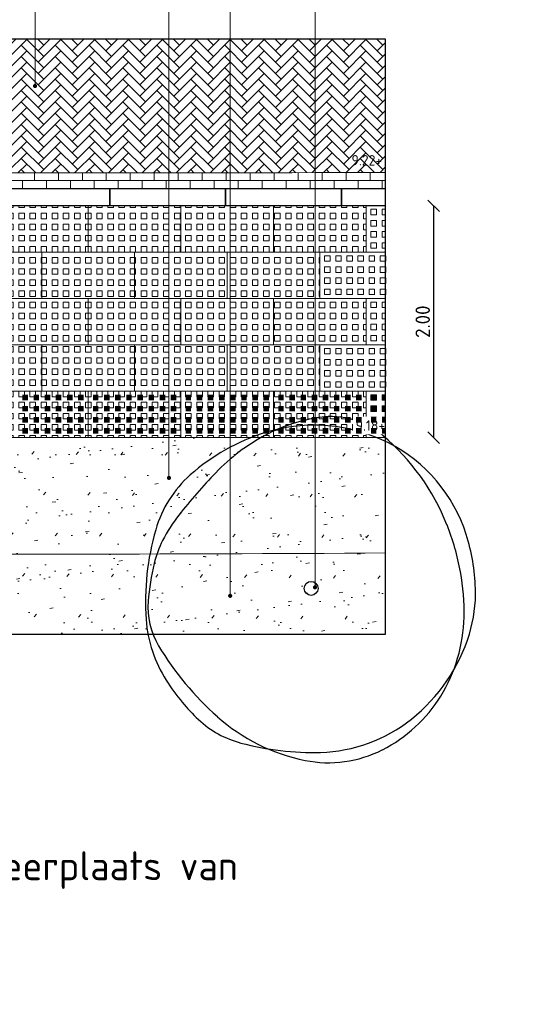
# Model space of a CAD drawing. Header units: metres. Extents: x -890 to 5635, y -951 to 6976.
# Tile 5 of 58: x 30.19 to 34.61, y -6.83 to 1.66. Entities that reach past the tile are written whole.
import ezdxf
from ezdxf import colors
from ezdxf.entities.mleader import LeaderData, LeaderLine
from ezdxf.math import Vec2, Vec3

# ---------------------------------------------------------------- set-up
doc = ezdxf.new("R2010")
doc.units = ezdxf.units.M
doc.set_wipeout_variables(frame=1)
for name, color, linetype, lineweight in [('B-WE-GR-GRAS-A', 253, 'Continuous', 13), ('N-WE-GR-BOOM_3e_grootte-S', 3, 'Continuous', 9), ('N-WE-GR-GRAS-A', 11, 'Continuous', 13), ('N-WE-GW-TALUDARCERING-G', 90, 'Continuous', 18), ('N-WE-VH-KANTOPSLUITING_OPSLUITBAND_200X200-G', 3, 'Continuous', 25), ('N-WE-VH-VERHARDING_BETONSTRAATSTEEN-A', 11, 'Continuous', 13), ('N-WE-VH-VERHARDING_STRAATBAKSTEEN-A', 11, 'Continuous', 13), ('N-WE-VH-VERHARDING_TEGEL_GRAS-A', 11, 'Continuous', 13), ('N-WE-VH-VERHARDING_TEGEL_GRAS-G', 70, 'Continuous', 15), ('X-XX-AL-AANPIJLING-T18', 10, 'Continuous', 18), ('X-XX-AL-PEIL-T18', 10, 'Continuous', 18), ('X-XX-AL-T50', 130, 'Continuous', 50)]:
    doc.layers.add(name, color=color, linetype=linetype, lineweight=lineweight)
doc.layers.add('TB63_BOOM', color=3, linetype='Continuous')
doc.layers.add('TM00_MAATVOERING', color=1, linetype='Continuous')
doc.layers.add('TL00_HULPLAAG', color=211, linetype='Continuous', plot=False)
doc.styles.add('NLCS-ISO', font='NLCS-ISO.ttf')
doc.styles.add('NLCS-ISO-M20-T50', font='NLCS-ISO.ttf', dxfattribs={"height": 0.1})
doc.styles.add('NLCS-ISO-M50-T18', font='NLCS-ISO.ttf', dxfattribs={"height": 0.09})
doc.styles.add('NLCS-ISO-M50-T50', font='NLCS-ISO.ttf', dxfattribs={"height": 0.25})
doc.linetypes.add('Taludlijn', pattern='A,0.5,[130,RODOR.shx,S=1,R=0,X=0,Y=0],1,[131,RODOR.shx,S=1,R=0,X=0,Y=0],0.5', length=2)
doc.dimstyles.new('NLCS RODOR-DIM-050', dxfattribs={"dimscale": 0.05, "dimtxt": 2.5, "dimasz": 2, "dimexe": 1.25, "dimexo": 0.625, "dimtad": 1, "dimzin": 1, "dimdsep": 46, "dimtxsty": 'NLCS-ISO', "dimblk": 'OBLIQUE', "dimcen": 0, "dimse1": 1, "dimse2": 1, "dimclrd": 256, "dimclre": 1, "dimclrt": 256, "dimadec": 0, "dimazin": 0, "dimtfac": 1, "dimtmove": 2, "dimatfit": 3, "dimfxl": 1, "dimtfill": 1, "dimtolj": 1, "dimtzin": 0, "dimlwd": -1, "dimlwe": -1, "dimarcsym": 0})
pattern_1 = [(37.5, (-41.28872, -15.69992), (-0.0125987, 0.3853648), [0, -0.304, 0, -0.34, 0, -0.325]), (7.5, (-41.2887, -15.6999), (0.3539553, 0.5644292), [0, -0.164, 0, -0.274, 0, -0.105]), (327.5, (-41.5347, -15.6999), (0.6228284, 0.0011318), [0, -0.1, 0, -0.36, 0, -0.47]), (317.5, (-41.5347, -15.6999), (0.6012253, 0.175535), [0, -0.05, 0, -0.236, 0, -0.27]), (51, (-41.79672, -14.93792), (-0.1008174, 0.3515922), [0.03, -0.4191]), (10, (-41.79672, -16.46192), (0.1545774, 0.3314922), [0.03, -0.4191])]

# ---------------------------------------------------------------- blocks, each defined once
blk = doc.blocks.new('TTE tegel')
at = {"layer": 'N-WE-VH-VERHARDING_TEGEL_GRAS-A'}
h = blk.add_hatch(dxfattribs=at)
h.set_pattern_fill('AVH-GRASTEGEL', color=256, scale=0.12, pattern_type=2)
h.set_pattern_definition([(0, (61.35034, 14.72604), (0, 0.048), [0.048, -0.048]), (90, (61.35034, 14.72604), (-0.048, 3e-18), [0.048, -0.048])])
h.paths.add_polyline_path([(61.3199, 14.6856), (61.3199, 15.4856), (61.7199, 15.4856), (61.7199, 14.6856)])
at = {"layer": 'N-WE-VH-VERHARDING_TEGEL_GRAS-G', "flags": 128}
blk.add_lwpolyline([(61.3199, 14.6856), (61.3199, 15.4856), (61.7199, 15.4856), (61.7199, 14.6856)], close=True, dxfattribs=at)
blk = doc.blocks.new('_Dot')
at = {"color": 0, "linetype": 'ByBlock', "lineweight": -2}
blk.add_line((-0.5, 0), (-1, 0), dxfattribs=at)
at = {"color": 0, "linetype": 'ByBlock', "const_width": 0.5}
blk.add_lwpolyline([(-0.25, 0, 1), (0.25, 0, 1)], format="xyb", close=True, dxfattribs=at)
blk = doc.blocks.new('SB-BOOM19')
at = {"layer": 'TB63_BOOM', "linetype": 'Continuous'}
blk.add_circle((0, 0), 0.02, dxfattribs=at)
for centre, radius, start, end in [((0.0203, -0.1229), 0.5914, 95.7743, 119.9478), ((0.1213, -0.0898), 0.5712, 106.3689, 124.4478), ((0.095, -0.0002), 0.4778, 86.5891, 106.3683), ((0.0083, -0.0042), 0.472, 51.5393, 95.7734), ((0.1097, 0.2471), 0.2301, 38.2099, 86.5855), ((-0.108, 0.0998), 0.3344, 119.9475, 152.2845), ((0.6931, -0.9235), 1.5821, 124.4458, 130.3031), ((-0.22, -0.0124), 0.6496, 9.9831, 38.21), ((0.0238, 0.0153), 0.4471, 6.0223, 51.5393), ((0.2555, -0.0912), 0.745, 152.2851, 172.4004), ((-0.0365, -0.0633), 0.4542, 130.3005, 141.2454), ((-0.1609, 0.0365), 0.2946, 141.2444, 154.9906), ((0.2238, -0.1429), 0.7191, 154.9924, 163.7785), ((-0.2932, -0.0253), 0.724, 358.8883, 9.9834), ((-0.2601, -0.0021), 0.2152, 163.7797, 199.3828), ((-0.1026, 0.002), 0.5742, 350.2301, 6.0232), ((-0.1145, -0.0418), 0.3717, 172.3996, 201.0285), ((-0.2055, -0.027), 0.6362, 347.0493, 358.8877), ((0.3603, 0.2161), 0.8728, 199.3819, 216.8466), ((0.0664, -0.0271), 0.4027, 331.3474, 350.2303), ((-0.0266, -0.0682), 0.4527, 316.7622, 347.0499), ((0.1533, 0.0611), 0.6586, 201.0235, 207.8216), ((-0.0186, 0.0194), 0.4996, 296.8801, 331.348), ((0.0174, -0.0107), 0.5049, 207.8204, 215.5805), ((-0.1565, -0.1351), 0.2911, 215.5851, 243.3801), ((0.0953, 0.0175), 0.5417, 216.8467, 247.0462), ((0.0673, 0.3116), 0.7907, 243.3844, 260.1468), ((-0.0043, -0.0892), 0.4221, 285.3686, 316.7631), ((0.0075, -0.0323), 0.4417, 260.1457, 296.8807), ((0.0171, -0.1671), 0.3412, 247.0472, 285.3699)]:
    blk.add_arc(centre, radius, start, end, dxfattribs=at)
blk = doc.blocks.new('BOOM RODOR')
at = {"layer": 'TB63_BOOM', "xscale": 3, "yscale": 3}
blk.add_blockref('SB-BOOM19', (0, 0), dxfattribs=at)
blk = doc.blocks.new('_Oblique')
at = {"color": 0, "linetype": 'ByBlock', "lineweight": -2}
blk.add_line((-0.5, -0.5), (0.5, 0.5), dxfattribs=at)
blk = doc.blocks.new('*D119')
at = {"layer": 'Defpoints', "color": 0, "transparency": 16777216}
for p in [(33.3481, 0.0569), (33.3481, -1.9431), (33.7624, -1.9431)]:
    blk.add_point(p, dxfattribs=at)
at = {"layer": 'TM00_MAATVOERING', "transparency": 16777216}
blk.add_line((33.7624, 0.0569), (33.7624, -1.9431), dxfattribs=at)
at = {"layer": 'TM00_MAATVOERING', "transparency": 16777216, "xscale": 0.1, "yscale": 0.1, "zscale": 0.1}
for p, rotation in [((33.7624, 0.0569), 90), ((33.7624, -1.9431), 270)]:
    blk.add_blockref('_Oblique', p, dxfattribs=dict(at, rotation=rotation))
at = {"layer": 'TM00_MAATVOERING', "transparency": 16777216, "insert": (33.6686, -0.9431), "char_height": 0.125, "attachment_point": 5, "rotation": 90, "style": 'NLCS-ISO', "bg_fill": 3, "box_fill_scale": 1.1, "bg_fill_color": 256, "bg_fill_true_color": 13158600, "bg_fill_transparency": 0}
blk.add_mtext('\\A1;2.00', dxfattribs=at)

msp = doc.modelspace()

# ---------------------------------------------------------------- hatches: boundary and pattern name
at = {"layer": 'B-WE-GR-GRAS-A'}
h = msp.add_hatch(dxfattribs=at)
h.set_pattern_fill('AGR-GRAS_GAZON', color=256, scale=0.2, pattern_type=2)
h.set_pattern_definition(pattern_1)
h.paths.add_polyline_path([(33.3481, -2.9392, -0.002829), (27.682, -2.9436), (26.9006, -2.4064), (26.9006, -3.6395), (33.3481, -3.6395)])
at = {"layer": 'N-WE-GR-GRAS-A'}
h = msp.add_hatch(dxfattribs=at)
h.set_pattern_fill('DF-KEPER', color=256, angle=45)
h.set_pattern_definition([(45, (-41.0804, -5.43731), (0, 0.097580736), [0.276, -0.138]), (315, (-41.22677, -5.29094), (1e-17, 0.097580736), [0.276, -0.138])])
edge = h.paths.add_edge_path()
edge.add_line((33.3481, 1.4942), (26.9006, 1.4942))
edge.add_line((26.9006, 1.4942), (26.9006, 0.3449))
edge.add_arc((30.1243, 1147.0248), 1146.6843, 269.8389219, 270.1610781)
edge.add_line((33.3481, 0.3449), (33.3481, 1.4942))
h.paths.add_polyline_path([(27.0143, 0.4064), (27.3203, 0.4064), (27.3203, 0.5414), (27.0143, 0.5414)], flags=16)
h = msp.add_hatch(dxfattribs=at)
h.set_pattern_fill('AGR-GRAS_GAZON', color=256, scale=0.2, pattern_type=2)
h.set_pattern_definition(pattern_1)
h.paths.add_polyline_path([(27.581, -1.5431), (27.581, -1.1431), (27.581, -0.7431), (27.581, -0.7431), (27.581, -0.3431), (27.581, 0.0569), (26.9666, 0.0569), (26.9006, 0.0569), (26.9006, -2.4064), (27.682, -2.9436, 0.002829), (33.3481, -2.9392), (33.3481, -1.9431), (33.181, -1.9431), (32.381, -1.9431), (31.581, -1.9431), (30.781, -1.9431), (29.981, -1.9431), (29.181, -1.9431), (28.381, -1.9431), (27.581, -1.9431), (27.5707, -1.943), (27.581, -1.943)])
at = {"layer": 'N-WE-VH-VERHARDING_STRAATBAKSTEEN-A'}
h = msp.add_hatch(dxfattribs=at)
h.set_pattern_fill('DF-HALFSTEENS', color=256, angle=-270)
h.set_pattern_definition([(90, (26.90063, 0.20695), (-0.1035, 0.207), [0.069, -0.069]), (180, (26.90063, 0.20695), (8e-18, -0.069), [])])
edge = h.paths.add_edge_path()
edge.add_arc((30.1243, 1147.0248), 1146.6843, 269.8389219, 270.1610781, ccw=False)
edge.add_line((26.9006, 0.3449), (26.9006, 0.2069))
edge.add_line((26.9006, 0.2069), (26.9666, 0.2069))
edge.add_line((26.9666, 0.2069), (27.9666, 0.2069))
edge.add_line((27.9666, 0.2069), (28.9666, 0.2069))
edge.add_line((28.9666, 0.2069), (29.9666, 0.2069))
edge.add_line((29.9666, 0.2069), (30.9666, 0.2069))
edge.add_line((30.9666, 0.2069), (31.9666, 0.2069))
edge.add_line((31.9666, 0.2069), (32.9666, 0.2069))
edge.add_line((32.9666, 0.2069), (33.3481, 0.2069))
edge.add_line((33.3481, 0.2069), (33.3481, 0.3449))

# ---------------------------------------------------------------- linework, layer by layer
at = {"layer": 'N-WE-GW-TALUDARCERING-G', "linetype": 'Taludlijn', "ltscale": 5, "flags": 128}
msp.add_lwpolyline([(26.9006, -2.4064), (27.682, -2.9436, 0.002829), (33.3481, -2.9392)], format="xyb", dxfattribs=at)
at = {"layer": 'N-WE-VH-KANTOPSLUITING_OPSLUITBAND_200X200-G', "linetype": 'ByBlock', "flags": 128}
for points in [[(29.9666, 0.2069), (30.9666, 0.2069), (30.9666, 0.0569), (29.9666, 0.0569)], [(30.9666, 0.2069), (31.9666, 0.2069), (31.9666, 0.0569), (30.9666, 0.0569)], [(31.9666, 0.2069), (32.9666, 0.2069), (32.9666, 0.0569), (31.9666, 0.0569)]]:
    msp.add_lwpolyline(points, close=True, dxfattribs=at)
msp.add_lwpolyline([(33.3481, 0.0569), (32.9666, 0.0569), (32.9666, 0.2069), (33.3481, 0.2069)], dxfattribs=at)
at = {"layer": 'N-WE-VH-VERHARDING_BETONSTRAATSTEEN-A', "ltscale": 0.1, "flags": 128}
msp.add_lwpolyline([(33.3481, 0.3448, -0.001378), (26.9006, 0.3449, -0.003241)], format="xyb", dxfattribs=at)
at = {"layer": 'N-WE-VH-VERHARDING_TEGEL_GRAS-A', "linetype": 'Continuous'}
for p, q in [((33.2214, 0.0265), (33.2214, -0.0215)), ((33.2214, 0.0265), (33.2694, 0.0265)), ((33.2694, 0.0265), (33.2694, -0.0215)), ((33.3174, 0.0265), (33.3174, -0.0215)), ((33.3174, 0.0265), (33.3481, 0.0265)), ((33.2214, -0.0215), (33.2694, -0.0215)), ((33.2214, -0.0695), (33.2214, -0.1175)), ((33.2214, -0.0695), (33.2694, -0.0695)), ((33.2694, -0.0695), (33.2694, -0.1175)), ((33.3174, -0.0215), (33.3481, -0.0215)), ((33.3174, -0.0695), (33.3174, -0.1175)), ((33.3174, -0.0695), (33.3481, -0.0695)), ((33.2214, -0.1175), (33.2694, -0.1175)), ((33.2214, -0.1655), (33.2214, -0.2135)), ((33.2214, -0.1655), (33.2694, -0.1655)), ((33.2694, -0.1655), (33.2694, -0.2135)), ((33.3174, -0.1175), (33.3481, -0.1175)), ((33.3174, -0.1655), (33.3174, -0.2135)), ((33.3174, -0.1655), (33.3481, -0.1655)), ((33.2214, -0.2135), (33.2694, -0.2135)), ((33.3174, -0.2135), (33.3481, -0.2135)), ((33.2214, -0.2615), (33.2214, -0.3095)), ((33.2214, -0.2615), (33.2694, -0.2615)), ((33.2214, -0.3095), (33.2694, -0.3095)), ((33.2694, -0.2615), (33.2694, -0.3095)), ((33.3174, -0.2615), (33.3174, -0.3095)), ((33.3174, -0.2615), (33.3481, -0.2615)), ((33.3174, -0.3095), (33.3481, -0.3095)), ((32.8214, -0.3735), (32.8214, -0.4215)), ((32.8214, -0.3735), (32.8694, -0.3735)), ((32.8214, -0.4215), (32.8694, -0.4215)), ((32.8694, -0.3735), (32.8694, -0.4215)), ((32.9174, -0.3735), (32.9174, -0.4215)), ((32.9174, -0.3735), (32.9654, -0.3735)), ((32.9174, -0.4215), (32.9654, -0.4215)), ((32.9654, -0.3735), (32.9654, -0.4215)), ((33.0134, -0.3735), (33.0134, -0.4215)), ((33.0134, -0.3735), (33.0614, -0.3735)), ((33.0134, -0.4215), (33.0614, -0.4215)), ((33.0614, -0.3735), (33.0614, -0.4215)), ((33.1094, -0.3735), (33.1094, -0.4215)), ((33.1094, -0.3735), (33.1574, -0.3735)), ((33.1094, -0.4215), (33.1574, -0.4215)), ((33.1574, -0.3735), (33.1574, -0.4215)), ((33.2054, -0.3735), (33.2054, -0.4215)), ((33.2054, -0.3735), (33.2534, -0.3735)), ((33.2054, -0.4215), (33.2534, -0.4215)), ((33.2534, -0.3735), (33.2534, -0.4215)), ((33.3014, -0.3735), (33.3014, -0.4215)), ((33.3014, -0.3735), (33.3494, -0.3735)), ((33.3014, -0.4215), (33.3494, -0.4215)), ((33.3494, -0.3735), (33.3494, -0.4215)), ((32.8214, -0.4695), (32.8214, -0.5175)), ((32.8214, -0.4695), (32.8694, -0.4695)), ((32.8694, -0.4695), (32.8694, -0.5175)), ((32.9174, -0.4695), (32.9174, -0.5175)), ((32.9174, -0.4695), (32.9654, -0.4695)), ((32.9654, -0.4695), (32.9654, -0.5175)), ((33.0134, -0.4695), (33.0134, -0.5175)), ((33.0134, -0.4695), (33.0614, -0.4695)), ((33.0614, -0.4695), (33.0614, -0.5175)), ((33.1094, -0.4695), (33.1094, -0.5175)), ((33.1094, -0.4695), (33.1574, -0.4695)), ((33.1574, -0.4695), (33.1574, -0.5175)), ((33.2054, -0.4695), (33.2054, -0.5175)), ((33.2054, -0.4695), (33.2534, -0.4695)), ((33.2534, -0.4695), (33.2534, -0.5175)), ((33.3014, -0.4695), (33.3014, -0.5175)), ((33.3014, -0.4695), (33.3494, -0.4695)), ((33.3494, -0.4695), (33.3494, -0.5175)), ((32.8214, -0.5175), (32.8694, -0.5175)), ((32.8214, -0.5655), (32.8214, -0.6135)), ((32.8214, -0.5655), (32.8694, -0.5655)), ((32.8694, -0.5655), (32.8694, -0.6135)), ((32.9174, -0.5175), (32.9654, -0.5175)), ((32.9174, -0.5655), (32.9174, -0.6135)), ((32.9174, -0.5655), (32.9654, -0.5655)), ((32.9654, -0.5655), (32.9654, -0.6135)), ((33.0134, -0.5175), (33.0614, -0.5175)), ((33.0134, -0.5655), (33.0134, -0.6135)), ((33.0134, -0.5655), (33.0614, -0.5655)), ((33.0614, -0.5655), (33.0614, -0.6135)), ((33.1094, -0.5175), (33.1574, -0.5175)), ((33.1094, -0.5655), (33.1094, -0.6135)), ((33.1094, -0.5655), (33.1574, -0.5655)), ((33.1574, -0.5655), (33.1574, -0.6135)), ((33.2054, -0.5175), (33.2534, -0.5175)), ((33.2054, -0.5655), (33.2054, -0.6135)), ((33.2054, -0.5655), (33.2534, -0.5655)), ((33.2534, -0.5655), (33.2534, -0.6135)), ((33.3014, -0.5175), (33.3494, -0.5175)), ((33.3014, -0.5655), (33.3014, -0.6135)), ((33.3014, -0.5655), (33.3494, -0.5655)), ((33.3494, -0.5655), (33.3494, -0.6135)), ((32.8214, -0.6135), (32.8694, -0.6135)), ((32.8214, -0.6615), (32.8214, -0.7095)), ((32.8214, -0.6615), (32.8694, -0.6615)), ((32.8694, -0.6615), (32.8694, -0.7095)), ((32.9174, -0.6135), (32.9654, -0.6135)), ((32.9174, -0.6615), (32.9174, -0.7095)), ((32.9174, -0.6615), (32.9654, -0.6615)), ((32.9654, -0.6615), (32.9654, -0.7095)), ((33.0134, -0.6135), (33.0614, -0.6135)), ((33.0134, -0.6615), (33.0134, -0.7095)), ((33.0134, -0.6615), (33.0614, -0.6615)), ((33.0614, -0.6615), (33.0614, -0.7095)), ((33.1094, -0.6135), (33.1574, -0.6135)), ((33.1094, -0.6615), (33.1094, -0.7095)), ((33.1094, -0.6615), (33.1574, -0.6615)), ((33.1574, -0.6615), (33.1574, -0.7095)), ((33.2054, -0.6135), (33.2534, -0.6135)), ((33.2054, -0.6615), (33.2054, -0.7095)), ((33.2054, -0.6615), (33.2534, -0.6615)), ((33.2534, -0.6615), (33.2534, -0.7095)), ((33.3014, -0.6135), (33.3494, -0.6135)), ((33.3014, -0.6615), (33.3014, -0.7095)), ((33.3014, -0.6615), (33.3494, -0.6615)), ((33.3494, -0.6615), (33.3494, -0.7095)), ((32.8214, -0.7095), (32.8694, -0.7095)), ((32.9174, -0.7095), (32.9654, -0.7095)), ((33.0134, -0.7095), (33.0614, -0.7095)), ((33.1094, -0.7095), (33.1574, -0.7095)), ((33.2054, -0.7095), (33.2534, -0.7095)), ((33.3014, -0.7095), (33.3494, -0.7095)), ((33.2214, -0.7735), (33.2214, -0.8215)), ((33.2214, -0.7735), (33.2694, -0.7735)), ((33.2214, -0.8215), (33.2694, -0.8215)), ((33.2694, -0.7735), (33.2694, -0.8215)), ((33.3174, -0.7735), (33.3174, -0.8215)), ((33.3174, -0.7735), (33.3481, -0.7735)), ((33.3174, -0.8215), (33.3481, -0.8215)), ((33.2214, -0.8695), (33.2214, -0.9175)), ((33.2214, -0.8695), (33.2694, -0.8695)), ((33.2214, -0.9175), (33.2694, -0.9175)), ((33.2694, -0.8695), (33.2694, -0.9175)), ((33.3174, -0.8695), (33.3174, -0.9175)), ((33.3174, -0.8695), (33.3481, -0.8695)), ((33.3174, -0.9175), (33.3481, -0.9175)), ((33.2214, -0.9655), (33.2214, -1.0135)), ((33.2214, -0.9655), (33.2694, -0.9655)), ((33.2214, -1.0135), (33.2694, -1.0135)), ((33.2694, -0.9655), (33.2694, -1.0135)), ((33.3174, -0.9655), (33.3174, -1.0135)), ((33.3174, -0.9655), (33.3481, -0.9655)), ((33.3174, -1.0135), (33.3481, -1.0135)), ((33.2214, -1.0615), (33.2214, -1.1095)), ((33.2214, -1.0615), (33.2694, -1.0615)), ((33.2694, -1.0615), (33.2694, -1.1095)), ((33.3174, -1.0615), (33.3174, -1.1095)), ((33.3174, -1.0615), (33.3481, -1.0615)), ((32.8214, -1.1735), (32.8214, -1.2215)), ((32.8214, -1.1735), (32.8694, -1.1735)), ((32.8694, -1.1735), (32.8694, -1.2215)), ((32.9174, -1.1735), (32.9174, -1.2215)), ((32.9174, -1.1735), (32.9654, -1.1735)), ((32.9654, -1.1735), (32.9654, -1.2215)), ((33.0134, -1.1735), (33.0134, -1.2215)), ((33.0134, -1.1735), (33.0614, -1.1735)), ((33.0614, -1.1735), (33.0614, -1.2215)), ((33.1094, -1.1735), (33.1094, -1.2215)), ((33.1094, -1.1735), (33.1574, -1.1735)), ((33.1574, -1.1735), (33.1574, -1.2215)), ((33.2054, -1.1735), (33.2054, -1.2215)), ((33.2054, -1.1735), (33.2534, -1.1735)), ((33.2214, -1.1095), (33.2694, -1.1095)), ((33.2534, -1.1735), (33.2534, -1.2215)), ((33.3014, -1.1735), (33.3014, -1.2215)), ((33.3014, -1.1735), (33.3494, -1.1735)), ((33.3174, -1.1095), (33.3481, -1.1095)), ((33.3494, -1.1735), (33.3494, -1.2215)), ((32.8214, -1.2215), (32.8694, -1.2215)), ((32.8214, -1.2695), (32.8214, -1.3175)), ((32.8214, -1.2695), (32.8694, -1.2695)), ((32.8694, -1.2695), (32.8694, -1.3175)), ((32.9174, -1.2215), (32.9654, -1.2215)), ((32.9174, -1.2695), (32.9174, -1.3175)), ((32.9174, -1.2695), (32.9654, -1.2695)), ((32.9654, -1.2695), (32.9654, -1.3175)), ((33.0134, -1.2215), (33.0614, -1.2215)), ((33.0134, -1.2695), (33.0134, -1.3175)), ((33.0134, -1.2695), (33.0614, -1.2695)), ((33.0614, -1.2695), (33.0614, -1.3175)), ((33.1094, -1.2215), (33.1574, -1.2215)), ((33.1094, -1.2695), (33.1094, -1.3175)), ((33.1094, -1.2695), (33.1574, -1.2695)), ((33.1574, -1.2695), (33.1574, -1.3175)), ((33.2054, -1.2215), (33.2534, -1.2215)), ((33.2054, -1.2695), (33.2054, -1.3175)), ((33.2054, -1.2695), (33.2534, -1.2695)), ((33.2534, -1.2695), (33.2534, -1.3175)), ((33.3014, -1.2215), (33.3494, -1.2215)), ((33.3014, -1.2695), (33.3014, -1.3175)), ((33.3014, -1.2695), (33.3494, -1.2695)), ((33.3494, -1.2695), (33.3494, -1.3175)), ((32.8214, -1.3175), (32.8694, -1.3175)), ((32.9174, -1.3175), (32.9654, -1.3175)), ((33.0134, -1.3175), (33.0614, -1.3175)), ((33.1094, -1.3175), (33.1574, -1.3175)), ((33.2054, -1.3175), (33.2534, -1.3175)), ((33.3014, -1.3175), (33.3494, -1.3175)), ((32.8214, -1.3655), (32.8214, -1.4135)), ((32.8214, -1.3655), (32.8694, -1.3655)), ((32.8214, -1.4135), (32.8694, -1.4135)), ((32.8694, -1.3655), (32.8694, -1.4135)), ((32.9174, -1.3655), (32.9174, -1.4135)), ((32.9174, -1.3655), (32.9654, -1.3655)), ((32.9174, -1.4135), (32.9654, -1.4135)), ((32.9654, -1.3655), (32.9654, -1.4135)), ((33.0134, -1.3655), (33.0134, -1.4135)), ((33.0134, -1.3655), (33.0614, -1.3655)), ((33.0134, -1.4135), (33.0614, -1.4135)), ((33.0614, -1.3655), (33.0614, -1.4135)), ((33.1094, -1.3655), (33.1094, -1.4135)), ((33.1094, -1.3655), (33.1574, -1.3655)), ((33.1094, -1.4135), (33.1574, -1.4135)), ((33.1574, -1.3655), (33.1574, -1.4135)), ((33.2054, -1.3655), (33.2054, -1.4135)), ((33.2054, -1.3655), (33.2534, -1.3655)), ((33.2054, -1.4135), (33.2534, -1.4135)), ((33.2534, -1.3655), (33.2534, -1.4135)), ((33.3014, -1.3655), (33.3014, -1.4135)), ((33.3014, -1.3655), (33.3494, -1.3655)), ((33.3014, -1.4135), (33.3494, -1.4135)), ((33.3494, -1.3655), (33.3494, -1.4135)), ((32.8214, -1.4615), (32.8214, -1.5095)), ((32.8214, -1.4615), (32.8694, -1.4615)), ((32.8214, -1.5095), (32.8694, -1.5095)), ((32.8694, -1.4615), (32.8694, -1.5095)), ((32.9174, -1.4615), (32.9174, -1.5095)), ((32.9174, -1.4615), (32.9654, -1.4615)), ((32.9174, -1.5095), (32.9654, -1.5095)), ((32.9654, -1.4615), (32.9654, -1.5095)), ((33.0134, -1.4615), (33.0134, -1.5095)), ((33.0134, -1.4615), (33.0614, -1.4615)), ((33.0134, -1.5095), (33.0614, -1.5095)), ((33.0614, -1.4615), (33.0614, -1.5095)), ((33.1094, -1.4615), (33.1094, -1.5095)), ((33.1094, -1.4615), (33.1574, -1.4615)), ((33.1094, -1.5095), (33.1574, -1.5095)), ((33.1574, -1.4615), (33.1574, -1.5095)), ((33.2054, -1.4615), (33.2054, -1.5095)), ((33.2054, -1.4615), (33.2534, -1.4615)), ((33.2054, -1.5095), (33.2534, -1.5095)), ((33.2534, -1.4615), (33.2534, -1.5095)), ((33.3014, -1.4615), (33.3014, -1.5095)), ((33.3014, -1.4615), (33.3494, -1.4615)), ((33.3014, -1.5095), (33.3494, -1.5095)), ((33.3494, -1.4615), (33.3494, -1.5095)), ((33.2214, -1.5735), (33.2214, -1.6215)), ((33.2214, -1.5735), (33.2694, -1.5735)), ((33.2694, -1.5735), (33.2694, -1.6215)), ((33.3174, -1.5735), (33.3174, -1.6215)), ((33.3174, -1.5735), (33.3481, -1.5735)), ((33.3481, -1.5735), (33.3481, -1.6215)), ((33.2214, -1.6215), (33.2694, -1.6215)), ((33.2214, -1.6695), (33.2214, -1.7175)), ((33.2214, -1.6695), (33.2694, -1.6695)), ((33.2694, -1.6695), (33.2694, -1.7175)), ((33.3174, -1.6215), (33.3481, -1.6215)), ((33.3174, -1.6695), (33.3174, -1.7175)), ((33.3174, -1.6695), (33.3481, -1.6695)), ((33.3481, -1.6695), (33.3481, -1.7175)), ((33.2214, -1.7175), (33.2694, -1.7175)), ((33.2214, -1.7655), (33.2214, -1.8135)), ((33.2214, -1.7655), (33.2694, -1.7655)), ((33.2694, -1.7655), (33.2694, -1.8135)), ((33.3174, -1.7175), (33.3481, -1.7175)), ((33.3174, -1.7655), (33.3174, -1.8135)), ((33.3174, -1.7655), (33.3481, -1.7655)), ((33.3481, -1.7655), (33.3481, -1.8135)), ((33.2214, -1.8135), (33.2694, -1.8135)), ((33.2214, -1.8615), (33.2214, -1.9095)), ((33.2214, -1.8615), (33.2694, -1.8615)), ((33.2694, -1.8615), (33.2694, -1.9095)), ((33.3174, -1.8135), (33.3481, -1.8135)), ((33.3174, -1.8615), (33.3174, -1.9095)), ((33.3174, -1.8615), (33.3481, -1.8615)), ((33.3481, -1.8615), (33.3481, -1.9095)), ((33.2214, -1.9095), (33.2694, -1.9095)), ((33.3174, -1.9095), (33.3481, -1.9095))]:
    msp.add_line(p, q, dxfattribs=at)
at = {"layer": 'N-WE-VH-VERHARDING_TEGEL_GRAS-A', "color": 251}
for points in [[(30.2134, -1.5735), (30.2614, -1.5735), (30.2134, -1.6215), (30.2614, -1.6215)], [(30.3094, -1.5735), (30.3574, -1.5735), (30.3094, -1.6215), (30.3574, -1.6215)], [(30.4054, -1.5735), (30.4534, -1.5735), (30.4054, -1.6215), (30.4534, -1.6215)], [(30.5014, -1.5735), (30.5494, -1.5735), (30.5014, -1.6215), (30.5494, -1.6215)], [(30.5974, -1.5735), (30.6454, -1.5735), (30.5974, -1.6215), (30.6454, -1.6215)], [(30.6934, -1.5735), (30.7414, -1.5735), (30.6934, -1.6215), (30.7414, -1.6215)], [(30.8214, -1.5735), (30.8694, -1.5735), (30.8214, -1.6215), (30.8694, -1.6215)], [(30.9174, -1.5735), (30.9654, -1.5735), (30.9174, -1.6215), (30.9654, -1.6215)], [(31.0134, -1.5735), (31.0614, -1.5735), (31.0134, -1.6215), (31.0614, -1.6215)], [(31.1094, -1.5735), (31.1574, -1.5735), (31.1094, -1.6215), (31.1574, -1.6215)], [(31.2054, -1.5735), (31.2534, -1.5735), (31.2054, -1.6215), (31.2534, -1.6215)], [(31.3014, -1.5735), (31.3494, -1.5735), (31.3014, -1.6215), (31.3494, -1.6215)], [(31.3974, -1.5735), (31.4454, -1.5735), (31.3974, -1.6215), (31.4454, -1.6215)], [(31.4934, -1.5735), (31.5414, -1.5735), (31.4934, -1.6215), (31.5414, -1.6215)], [(31.6214, -1.5735), (31.6694, -1.5735), (31.6214, -1.6215), (31.6694, -1.6215)], [(31.7174, -1.5735), (31.7654, -1.5735), (31.7174, -1.6215), (31.7654, -1.6215)], [(31.8134, -1.5735), (31.8614, -1.5735), (31.8134, -1.6215), (31.8614, -1.6215)], [(31.9094, -1.5735), (31.9574, -1.5735), (31.9094, -1.6215), (31.9574, -1.6215)], [(32.0054, -1.5735), (32.0534, -1.5735), (32.0054, -1.6215), (32.0534, -1.6215)], [(32.1014, -1.5735), (32.1494, -1.5735), (32.1014, -1.6215), (32.1494, -1.6215)], [(32.1974, -1.5735), (32.2454, -1.5735), (32.1974, -1.6215), (32.2454, -1.6215)], [(32.2934, -1.5735), (32.3414, -1.5735), (32.2934, -1.6215), (32.3414, -1.6215)], [(32.4214, -1.5735), (32.4694, -1.5735), (32.4214, -1.6215), (32.4694, -1.6215)], [(32.5174, -1.5735), (32.5654, -1.5735), (32.5174, -1.6215), (32.5654, -1.6215)], [(32.6134, -1.5735), (32.6614, -1.5735), (32.6134, -1.6215), (32.6614, -1.6215)], [(32.7094, -1.5735), (32.7574, -1.5735), (32.7094, -1.6215), (32.7574, -1.6215)], [(32.8054, -1.5735), (32.8534, -1.5735), (32.8054, -1.6215), (32.8534, -1.6215)], [(32.9014, -1.5735), (32.9494, -1.5735), (32.9014, -1.6215), (32.9494, -1.6215)], [(32.9974, -1.5735), (33.0454, -1.5735), (32.9974, -1.6215), (33.0454, -1.6215)], [(33.0934, -1.5735), (33.1414, -1.5735), (33.0934, -1.6215), (33.1414, -1.6215)], [(33.2214, -1.5735), (33.2694, -1.5735), (33.2214, -1.6215), (33.2694, -1.6215)], [(30.2134, -1.6695), (30.2614, -1.6695), (30.2134, -1.7175), (30.2614, -1.7175)], [(30.3094, -1.6695), (30.3574, -1.6695), (30.3094, -1.7175), (30.3574, -1.7175)], [(30.4054, -1.6695), (30.4534, -1.6695), (30.4054, -1.7175), (30.4534, -1.7175)], [(30.5014, -1.6695), (30.5494, -1.6695), (30.5014, -1.7175), (30.5494, -1.7175)], [(30.5974, -1.6695), (30.6454, -1.6695), (30.5974, -1.7175), (30.6454, -1.7175)], [(30.6934, -1.6695), (30.7414, -1.6695), (30.6934, -1.7175), (30.7414, -1.7175)], [(30.8214, -1.6695), (30.8694, -1.6695), (30.8214, -1.7175), (30.8694, -1.7175)], [(30.9174, -1.6695), (30.9654, -1.6695), (30.9174, -1.7175), (30.9654, -1.7175)], [(31.0134, -1.6695), (31.0614, -1.6695), (31.0134, -1.7175), (31.0614, -1.7175)], [(31.1094, -1.6695), (31.1574, -1.6695), (31.1094, -1.7175), (31.1574, -1.7175)], [(31.2054, -1.6695), (31.2534, -1.6695), (31.2054, -1.7175), (31.2534, -1.7175)], [(31.3014, -1.6695), (31.3494, -1.6695), (31.3014, -1.7175), (31.3494, -1.7175)], [(31.3974, -1.6695), (31.4454, -1.6695), (31.3974, -1.7175), (31.4454, -1.7175)], [(31.4934, -1.6695), (31.5414, -1.6695), (31.4934, -1.7175), (31.5414, -1.7175)], [(31.6214, -1.6695), (31.6694, -1.6695), (31.6214, -1.7175), (31.6694, -1.7175)], [(31.7174, -1.6695), (31.7654, -1.6695), (31.7174, -1.7175), (31.7654, -1.7175)], [(31.8134, -1.6695), (31.8614, -1.6695), (31.8134, -1.7175), (31.8614, -1.7175)], [(31.9094, -1.6695), (31.9574, -1.6695), (31.9094, -1.7175), (31.9574, -1.7175)], [(32.0054, -1.6695), (32.0534, -1.6695), (32.0054, -1.7175), (32.0534, -1.7175)], [(32.1014, -1.6695), (32.1494, -1.6695), (32.1014, -1.7175), (32.1494, -1.7175)], [(32.1974, -1.6695), (32.2454, -1.6695), (32.1974, -1.7175), (32.2454, -1.7175)], [(32.2934, -1.6695), (32.3414, -1.6695), (32.2934, -1.7175), (32.3414, -1.7175)], [(32.4214, -1.6695), (32.4694, -1.6695), (32.4214, -1.7175), (32.4694, -1.7175)], [(32.5174, -1.6695), (32.5654, -1.6695), (32.5174, -1.7175), (32.5654, -1.7175)], [(32.6134, -1.6695), (32.6614, -1.6695), (32.6134, -1.7175), (32.6614, -1.7175)], [(32.7094, -1.6695), (32.7574, -1.6695), (32.7094, -1.7175), (32.7574, -1.7175)], [(32.8054, -1.6695), (32.8534, -1.6695), (32.8054, -1.7175), (32.8534, -1.7175)], [(32.9014, -1.6695), (32.9494, -1.6695), (32.9014, -1.7175), (32.9494, -1.7175)], [(32.9974, -1.6695), (33.0454, -1.6695), (32.9974, -1.7175), (33.0454, -1.7175)], [(33.0934, -1.6695), (33.1414, -1.6695), (33.0934, -1.7175), (33.1414, -1.7175)], [(33.2214, -1.6695), (33.2694, -1.6695), (33.2214, -1.7175), (33.2694, -1.7175)], [(30.2134, -1.7655), (30.2614, -1.7655), (30.2134, -1.8135), (30.2614, -1.8135)], [(30.3094, -1.7655), (30.3574, -1.7655), (30.3094, -1.8135), (30.3574, -1.8135)], [(30.4054, -1.7655), (30.4534, -1.7655), (30.4054, -1.8135), (30.4534, -1.8135)], [(30.5014, -1.7655), (30.5494, -1.7655), (30.5014, -1.8135), (30.5494, -1.8135)], [(30.5974, -1.7655), (30.6454, -1.7655), (30.5974, -1.8135), (30.6454, -1.8135)], [(30.6934, -1.7655), (30.7414, -1.7655), (30.6934, -1.8135), (30.7414, -1.8135)], [(30.8214, -1.7655), (30.8694, -1.7655), (30.8214, -1.8135), (30.8694, -1.8135)], [(30.9174, -1.7655), (30.9654, -1.7655), (30.9174, -1.8135), (30.9654, -1.8135)], [(31.0134, -1.7655), (31.0614, -1.7655), (31.0134, -1.8135), (31.0614, -1.8135)], [(31.1094, -1.7655), (31.1574, -1.7655), (31.1094, -1.8135), (31.1574, -1.8135)], [(31.2054, -1.7655), (31.2534, -1.7655), (31.2054, -1.8135), (31.2534, -1.8135)], [(31.3014, -1.7655), (31.3494, -1.7655), (31.3014, -1.8135), (31.3494, -1.8135)], [(31.3974, -1.7655), (31.4454, -1.7655), (31.3974, -1.8135), (31.4454, -1.8135)], [(31.4934, -1.7655), (31.5414, -1.7655), (31.4934, -1.8135), (31.5414, -1.8135)], [(31.6214, -1.7655), (31.6694, -1.7655), (31.6214, -1.8135), (31.6694, -1.8135)], [(31.7174, -1.7655), (31.7654, -1.7655), (31.7174, -1.8135), (31.7654, -1.8135)], [(31.8134, -1.7655), (31.8614, -1.7655), (31.8134, -1.8135), (31.8614, -1.8135)], [(31.9094, -1.7655), (31.9574, -1.7655), (31.9094, -1.8135), (31.9574, -1.8135)], [(32.0054, -1.7655), (32.0534, -1.7655), (32.0054, -1.8135), (32.0534, -1.8135)], [(32.1014, -1.7655), (32.1494, -1.7655), (32.1014, -1.8135), (32.1494, -1.8135)], [(32.1974, -1.7655), (32.2454, -1.7655), (32.1974, -1.8135), (32.2454, -1.8135)], [(32.2934, -1.7655), (32.3414, -1.7655), (32.2934, -1.8135), (32.3414, -1.8135)], [(32.4214, -1.7655), (32.4694, -1.7655), (32.4214, -1.8135), (32.4694, -1.8135)], [(32.5174, -1.7655), (32.5654, -1.7655), (32.5174, -1.8135), (32.5654, -1.8135)], [(32.6134, -1.7655), (32.6614, -1.7655), (32.6134, -1.8135), (32.6614, -1.8135)], [(32.7094, -1.7655), (32.7574, -1.7655), (32.7094, -1.8135), (32.7574, -1.8135)], [(32.8054, -1.7655), (32.8534, -1.7655), (32.8054, -1.8135), (32.8534, -1.8135)], [(32.9014, -1.7655), (32.9494, -1.7655), (32.9014, -1.8135), (32.9494, -1.8135)], [(30.2134, -1.8615), (30.2614, -1.8615), (30.2134, -1.9095), (30.2614, -1.9095)], [(30.3094, -1.8615), (30.3574, -1.8615), (30.3094, -1.9095), (30.3574, -1.9095)], [(30.4054, -1.8615), (30.4534, -1.8615), (30.4054, -1.9095), (30.4534, -1.9095)], [(30.5014, -1.8615), (30.5494, -1.8615), (30.5014, -1.9095), (30.5494, -1.9095)], [(30.5974, -1.8615), (30.6454, -1.8615), (30.5974, -1.9095), (30.6454, -1.9095)], [(30.6934, -1.8615), (30.7414, -1.8615), (30.6934, -1.9095), (30.7414, -1.9095)], [(30.8214, -1.8615), (30.8694, -1.8615), (30.8214, -1.9095), (30.8694, -1.9095)], [(30.9174, -1.8615), (30.9654, -1.8615), (30.9174, -1.9095), (30.9654, -1.9095)], [(31.0134, -1.8615), (31.0614, -1.8615), (31.0134, -1.9095), (31.0614, -1.9095)], [(31.1094, -1.8615), (31.1574, -1.8615), (31.1094, -1.9095), (31.1574, -1.9095)], [(31.2054, -1.8615), (31.2534, -1.8615), (31.2054, -1.9095), (31.2534, -1.9095)], [(31.3014, -1.8615), (31.3494, -1.8615), (31.3014, -1.9095), (31.3494, -1.9095)], [(31.3974, -1.8615), (31.4454, -1.8615), (31.3974, -1.9095), (31.4454, -1.9095)], [(31.4934, -1.8615), (31.5414, -1.8615), (31.4934, -1.9095), (31.5414, -1.9095)], [(31.6214, -1.8615), (31.6694, -1.8615), (31.6214, -1.9095), (31.6694, -1.9095)], [(31.7174, -1.8615), (31.7654, -1.8615), (31.7174, -1.9095), (31.7654, -1.9095)], [(31.8134, -1.8615), (31.8614, -1.8615), (31.8134, -1.9095), (31.8614, -1.9095)], [(31.9094, -1.8615), (31.9574, -1.8615), (31.9094, -1.9095), (31.9574, -1.9095)], [(32.0054, -1.8615), (32.0534, -1.8615), (32.0054, -1.9095), (32.0534, -1.9095)], [(32.1014, -1.8615), (32.1494, -1.8615), (32.1014, -1.9095), (32.1494, -1.9095)], [(32.1974, -1.8615), (32.2454, -1.8615), (32.1974, -1.9095), (32.2454, -1.9095)], [(32.2934, -1.8615), (32.3414, -1.8615), (32.2934, -1.9095), (32.3414, -1.9095)], [(32.4214, -1.8615), (32.4694, -1.8615), (32.4214, -1.9095), (32.4694, -1.9095)], [(32.5174, -1.8615), (32.5654, -1.8615), (32.5174, -1.9095), (32.5654, -1.9095)], [(32.6134, -1.8615), (32.6614, -1.8615), (32.6134, -1.9095), (32.6614, -1.9095)], [(32.7094, -1.8615), (32.7574, -1.8615), (32.7094, -1.9095), (32.7574, -1.9095)], [(32.8054, -1.8615), (32.8534, -1.8615), (32.8054, -1.9095), (32.8534, -1.9095)], [(32.9014, -1.8615), (32.9494, -1.8615), (32.9014, -1.9095), (32.9494, -1.9095)]]:
    msp.add_solid(points, dxfattribs=at)
at = {"layer": 'N-WE-VH-VERHARDING_TEGEL_GRAS-G', "flags": 128}
for points in [[(33.3481, -0.3431), (33.181, -0.3431), (33.181, 0.0569), (33.3481, 0.0569)], [(33.3481, -0.7431), (32.781, -0.7431), (32.781, -0.3431), (33.3481, -0.3431)], [(33.3481, -1.1431), (33.181, -1.1431), (33.181, -0.7431), (33.3481, -0.7431)], [(33.3481, -1.5431), (32.781, -1.5431), (32.781, -1.1431), (33.3481, -1.1431)], [(33.3481, -1.9431), (33.181, -1.9431), (33.181, -1.5431), (33.3481, -1.5431)]]:
    msp.add_lwpolyline(points, dxfattribs=at)

# ---------------------------------------------------------------- block references
at = {"layer": 'N-WE-GR-BOOM_3e_grootte-S', "rotation": 11.58788342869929}
msp.add_blockref('BOOM RODOR', (32.7047, -3.2449), dxfattribs=at)
at = {"layer": 'N-WE-VH-VERHARDING_TEGEL_GRAS-A', "rotation": 270}
for p in [(15.2954, 61.3768), (16.0954, 61.3768), (16.8954, 61.3768), (17.6954, 61.3768), (14.8954, 60.9768), (15.6954, 60.9768), (16.4954, 60.9768), (17.2954, 60.9768), (15.2954, 60.5768), (16.0954, 60.5768), (16.8954, 60.5768), (17.6954, 60.5768), (14.8954, 60.1768), (15.6954, 60.1768), (16.4954, 60.1768), (17.2954, 60.1768), (15.2954, 59.7768), (16.0954, 59.7768), (16.8954, 59.7768), (17.6954, 59.7768)]:
    msp.add_blockref('TTE tegel', p, dxfattribs=at)

# ---------------------------------------------------------------- texts
at = {"layer": 'X-XX-AL-PEIL-T18', "style": 'NLCS-ISO-M50-T18'}
msp.add_text('9.22+', height=0.09, rotation=360, dxfattribs=at).set_placement((33.0541, 0.4046))
at = {"layer": 'X-XX-AL-T50', "ltscale": 0.5, "insert": (26.9006, -5.513), "char_height": 0.25, "width": 7.501615, "attachment_point": 1, "style": 'NLCS-ISO-M50-T50'}
msp.add_mtext('{\\C4;Detail 5 - Langsparkeerplaats van \\PTTE-tegels\\P\\H0.6x;\\C3;schaal 1:50}', dxfattribs=at)

# ---------------------------------------------------------------- leaders
at = {"layer": 'X-XX-AL-AANPIJLING-T18'}
ml = msp.add_multileader_mtext('Standard', dxfattribs=at)
ml.set_content('betonstraatstenen, dikformaat, keperverband, type: Keranova Rossa', color=2, style='NLCS-ISO-M20-T50')
ml.set_leader_properties(color=256, linetype='ByLayer', lineweight=-1)
ml.set_arrow_properties(name='DOT')
ml.build(insert=Vec2(0, 0))
ml.multileader.update_dxf_attribs({"text_left_attachment_type": 3, "text_right_attachment_type": 5, "dogleg_length": 0.036, "arrow_head_size": 0.036})
ctx = ml.context
ctx.base_point, ctx.char_height, ctx.arrow_head_size, ctx.landing_gap_size, ctx.plane_origin, ctx.plane_x_axis, ctx.plane_y_axis = Vec3(30.3218, 4.1777), 0.09, 0.036, 0.045, Vec3(30.3218, 2.4657), Vec3(0, 1), Vec3(-1, 0)
ctx.left_attachment, ctx.right_attachment = 3, 5
notes = []
notes.append((ctx, [(0, (1, 1, 0), (30.3218, 4.1417), (0, 1), 0.036, [(0, [(30.3218, 1.0904)], 0, [])])]))
ctx.mtext.insert, ctx.mtext.text_direction, ctx.mtext.rotation, ctx.mtext.flow_direction = Vec3(30.2633, 4.2227), Vec3(0, 1), 1.570796, 5
ml = msp.add_multileader_mtext('Standard', dxfattribs=at)
ml.set_content('nieuw aan te planten boom, zie plantsoenlijst', color=2, style='NLCS-ISO-M20-T50')
ml.set_leader_properties(color=256, linetype='ByLayer', lineweight=-1)
ml.set_arrow_properties(name='DOT')
ml.build(insert=Vec2(0, 0))
ml.multileader.update_dxf_attribs({"text_left_attachment_type": 3, "text_right_attachment_type": 5, "dogleg_length": 0.036, "arrow_head_size": 0.036})
ctx = ml.context
ctx.base_point, ctx.char_height, ctx.arrow_head_size, ctx.landing_gap_size, ctx.plane_origin, ctx.plane_x_axis, ctx.plane_y_axis = Vec3(32.7387, 4.1777), 0.09, 0.036, 0.045, Vec3(32.7387, -4.3244), Vec3(0, 1), Vec3(-1, 0)
ctx.left_attachment, ctx.right_attachment = 3, 5
notes.append((ctx, [(0, (1, 1, 0), (32.7387, 4.1417), (0, 1), 0.036, [(0, [(32.7387, -3.2352)], 0, [])])]))
ctx.mtext.insert, ctx.mtext.text_direction, ctx.mtext.rotation, ctx.mtext.flow_direction = Vec3(32.6802, 4.2227), Vec3(0, 1), 1.570796, 5
ml = msp.add_multileader_mtext('Standard', dxfattribs=at)
ml.set_content('in te zaaien terrein', color=2, style='NLCS-ISO-M20-T50')
ml.set_leader_properties(color=256, linetype='ByLayer', lineweight=-1)
ml.set_arrow_properties(name='DOT')
ml.build(insert=Vec2(0, 0))
ml.multileader.update_dxf_attribs({"text_left_attachment_type": 3, "text_right_attachment_type": 5, "dogleg_length": 0.036, "arrow_head_size": 0.036})
ctx = ml.context
ctx.base_point, ctx.char_height, ctx.arrow_head_size, ctx.landing_gap_size, ctx.plane_origin, ctx.plane_x_axis, ctx.plane_y_axis = Vec3(31.4781, 4.1777), 0.09, 0.036, 0.045, Vec3(31.4781, 1.2664), Vec3(0, 1), Vec3(-1, 0)
ctx.left_attachment, ctx.right_attachment = 3, 5
notes.append((ctx, [(0, (1, 1, 0), (31.4781, 4.1417), (0, 1), 0.036, [(0, [(31.4781, -2.2911)], 0, [])])]))
ctx.mtext.insert, ctx.mtext.text_direction, ctx.mtext.rotation, ctx.mtext.flow_direction = Vec3(31.4331, 4.2227), Vec3(0, 1), 1.570796, 5
ml = msp.add_multileader_mtext('Standard', dxfattribs=at)
ml.set_content('bestaande kruiden', color=2, style='NLCS-ISO-M20-T50')
ml.set_leader_properties(color=256, linetype='ByLayer', lineweight=-1)
ml.set_arrow_properties(name='DOT')
ml.build(insert=Vec2(0, 0))
ml.multileader.update_dxf_attribs({"text_left_attachment_type": 3, "text_right_attachment_type": 5, "dogleg_length": 0.036, "arrow_head_size": 0.036})
ctx = ml.context
ctx.base_point, ctx.char_height, ctx.arrow_head_size, ctx.landing_gap_size, ctx.plane_origin, ctx.plane_x_axis, ctx.plane_y_axis = Vec3(32.0064, 4.1777), 0.09, 0.036, 0.045, Vec3(32.0064, 1.2664), Vec3(0, 1), Vec3(-1, 0)
ctx.left_attachment, ctx.right_attachment = 3, 5
notes.append((ctx, [(0, (1, 1, 0), (32.0064, 4.1417), (0, 1), 0.036, [(0, [(32.0064, -3.3088)], 0, [])])]))
ctx.mtext.insert, ctx.mtext.text_direction, ctx.mtext.rotation, ctx.mtext.flow_direction = Vec3(31.9614, 4.2227), Vec3(0, 1), 1.570796, 5
for ctx, leaders in notes:
    for number, flags, end, landing, length, lines in leaders:
        leader = LeaderData()
        leader.index, (leader.has_last_leader_line, leader.has_dogleg_vector, leader.attachment_direction) = number, flags
        leader.last_leader_point, leader.dogleg_vector, leader.dogleg_length = Vec3(end), Vec3(landing), length
        for number, points, colour, breaks in lines:
            line = LeaderLine()
            line.index, line.vertices, line.color, line.breaks = number, Vec3.list(points), colors.encode_raw_color(colour), breaks
            leader.lines.append(line)
        ctx.leaders.append(leader)

# ---------------------------------------------------------------- next in the draw order: wipeouts: each hides what was drawn before it
msp.add_wipeout([(33.0671, -1.9155), (33.3731, -1.9155), (33.3731, -1.7625), (33.0671, -1.7625)]).dxf.layer = 'X-XX-AL-PEIL-T18'

# ---------------------------------------------------------------- next in the draw order: linework, layer by layer
at = {"layer": 'N-WE-VH-VERHARDING_TEGEL_GRAS-A', "color": 251}
for points in [[(32.9974, -1.7655), (33.0454, -1.7655), (32.9974, -1.8135), (33.0454, -1.8135)], [(33.0934, -1.7655), (33.1414, -1.7655), (33.0934, -1.8135), (33.1414, -1.8135)], [(33.2214, -1.7655), (33.2694, -1.7655), (33.2214, -1.8135), (33.2694, -1.8135)], [(32.9974, -1.8615), (33.0454, -1.8615), (32.9974, -1.9095), (33.0454, -1.9095)], [(33.0934, -1.8615), (33.1414, -1.8615), (33.0934, -1.9095), (33.1414, -1.9095)], [(33.2214, -1.8615), (33.2694, -1.8615), (33.2214, -1.9095), (33.2694, -1.9095)]]:
    msp.add_solid(points, dxfattribs=at)

# ---------------------------------------------------------------- next in the draw order: texts
at = {"layer": 'X-XX-AL-PEIL-T18', "style": 'NLCS-ISO-M50-T18'}
msp.add_text('9.18+', height=0.09, rotation=360, dxfattribs=at).set_placement((33.0896, -1.884))

# ---------------------------------------------------------------- next in the draw order: dimensions: what is measured, and where the dimension line sits
at = {"layer": 'TM00_MAATVOERING'}
dim = msp.add_aligned_dim(p1=(33.3481, 0.0569), p2=(33.3481, -1.9431), distance=0.4143, dimstyle='NLCS RODOR-DIM-050', dxfattribs=at)
dim.commit()
dim.dimension.update_dxf_attribs({"geometry": '*D119', "text_midpoint": (33.6686, -0.9431)})

# ---------------------------------------------------------------- next in the draw order: linework, layer by layer
msp.add_circle((74.4072, 12.7269), 964.0442)
at = {"layer": 'N-WE-VH-VERHARDING_TEGEL_GRAS-A', "color": 251}
for points in [[(33.3174, -1.5735), (33.3481, -1.5735), (33.3174, -1.6215), (33.3481, -1.6215)], [(33.3174, -1.6695), (33.3481, -1.6695), (33.3174, -1.7175), (33.3481, -1.7175)], [(33.3174, -1.7655), (33.3481, -1.7655), (33.3174, -1.8135), (33.3481, -1.8135)], [(33.3174, -1.8615), (33.3481, -1.8615), (33.3174, -1.9095), (33.3481, -1.9095)]]:
    msp.add_solid(points, dxfattribs=at)
at = {"layer": 'TL00_HULPLAAG', "flags": 128}
msp.add_lwpolyline([(26.9006, -3.6395), (33.3481, -3.6395), (33.3481, 1.4942), (26.9006, 1.4942)], close=True, dxfattribs=at)

doc.saveas('drawing.dxf')
